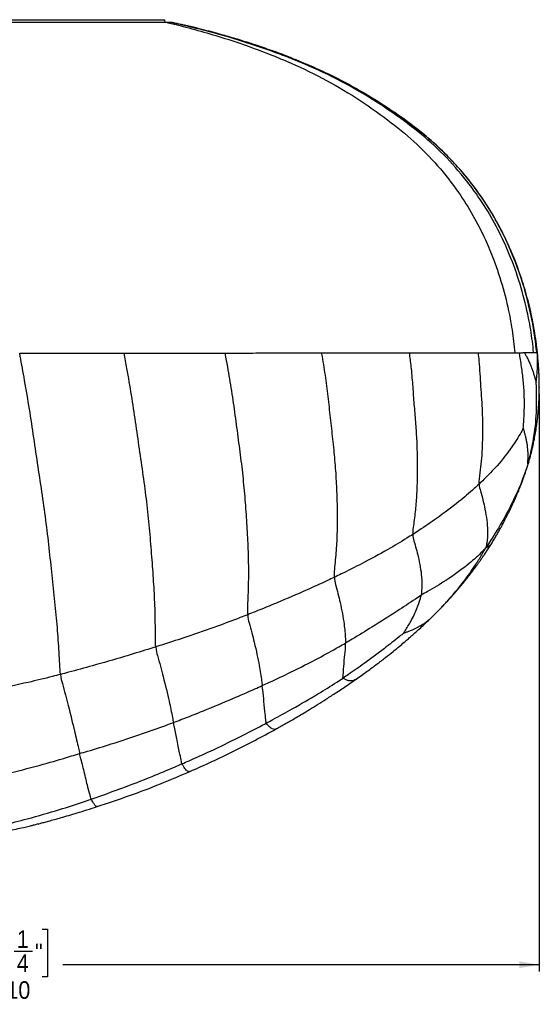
# Model space of a CAD drawing. Extents: x 0 to 594, y 0 to 841.
# Tile 8 of 14: x 188 to 266, y 283 to 432. Entities that reach past the tile are written whole.
import ezdxf

# ---------------------------------------------------------------- set-up
doc = ezdxf.new("R2010")
doc.units = 0
doc.header["$PDSIZE"] = -1
doc.linetypes.add('SLD-SOLIDO', pattern=[0])
doc.layers.get('0').update_dxf_attribs({"linetype": 'CONTINUOUS'})
doc.layers.add('FORMAT', color=7, linetype='SLD-SOLIDO')
doc.styles.add('SLDTEXTSTYLE3', font='GOTHIC.TTF', dxfattribs={"width": 0.913})
doc.dimstyles.new('SLDDIMSTYLE0', dxfattribs={"dimtxt": 2.645833, "dimasz": 3, "dimexe": 0, "dimexo": 0.0625, "dimgap": 0.661458, "dimtad": 0, "dimdec": 1, "dimlfac": 2, "dimrnd": 1e-09, "dimzin": 12, "dimtxsty": 'SLDTEXTSTYLE3', "dimsah": 1, "dimcen": 0.09, "dimazin": 3, "dimtfac": 1, "dimtdec": 1, "dimtofl": 0, "dimtmove": 0, "dimatfit": 3, "dimtolj": 1, "dimtzin": 12})

# ---------------------------------------------------------------- blocks, each defined once
blk = doc.blocks.new('_D')
at = {"layer": 'FORMAT', "color": 7}
for p, q in [((265.84, 375.18), (265.84, 288.21)), ((110.2, 366.99), (110.2, 288.21)), ((182.47, 294.54), (181.66, 294.54)), ((181.66, 294.54), (181.66, 287.4)), ((190.98, 294.54), (191.79, 294.54)), ((191.79, 294.54), (191.79, 287.4)), ((186.76, 291.24), (189.5, 291.24)), ((110.2, 289.21), (179.34, 289.21)), ((265.84, 289.21), (194.1, 289.21)), ((181.66, 287.4), (182.47, 287.4)), ((191.79, 287.4), (190.98, 287.4))]:
    blk.add_line(p, q, dxfattribs=at)
for points in [[(110.2, 289.21), (113.2, 288.71), (113.2, 289.71)], [(265.84, 289.21), (262.84, 289.71), (262.84, 288.71)]]:
    blk.add_solid(points, dxfattribs=at)
at = {"layer": 'FORMAT', "color": 7, "attachment_point": 1, "style": 'SLDTEXTSTYLE3'}
for s, insert, char_height in [('1', (187.15, 294.39), 2.65), ('12', (182.47, 292.39), 2.646), ('"', (189.89, 292.39), 2.65), ('4', (187.15, 290.78), 2.65), ('310', (183.79, 286.72), 2.646)]:
    blk.add_mtext(s, dxfattribs=dict(at, insert=insert, char_height=char_height))

msp = doc.modelspace()

# ---------------------------------------------------------------- linework, layer by layer
at = {"color": 7, "linetype": 'SLD-SOLIDO'}
for p, q in [((184.592, 431.537), (209.428, 431.537)), ((209.467, 431.095), (209.428, 431.537)), ((265.556, 381.395), (265.554, 381.395)), ((265.607, 380.882), (265.6, 380.95)), ((258.719, 352.776), (258.71, 352.764)), ((251.099, 343.026), (251.143, 343.072)), ((238.257, 332.239), (238.233, 332.226))]:
    msp.add_line(p, q, dxfattribs=at)
at = {"color": 8, "linetype": 'SLD-SOLIDO'}
for p, q in [((265.558, 381.395), (265.556, 381.395)), ((265.596, 380.897), (265.558, 381.395))]:
    msp.add_line(p, q, dxfattribs=at)
at = {"color": 7, "linetype": 'SLD-SOLIDO'}
for points, knots in [([(209.807, 431.095), (209.54, 431.095), (209.214, 431.095), (208.443, 431.095), (207.999, 431.095), (207.362, 431.095), (207.23, 431.095), (206.96, 431.095), (206.822, 431.095), (206.396, 431.095), (206.099, 431.095), (205.476, 431.095), (205.153, 431.095), (204.486, 431.095), (204.141, 431.095), (203.425, 431.095), (203.054, 431.095), (202.287, 431.095), (201.889, 431.095), (201.08, 431.095), (200.668, 431.095), (199.83, 431.095), (199.404, 431.095), (198.535, 431.095), (198.093, 431.095), (197.195, 431.095), (196.739, 431.095), (195.811, 431.095), (195.338, 431.095), (194.386, 431.095), (193.906, 431.095), (192.938, 431.095), (192.451, 431.095), (191.471, 431.095), (190.979, 431.095), (189.987, 431.095), (189.488, 431.095), (188.483, 431.095), (187.977, 431.095), (186.96, 431.095), (186.449, 431.095), (185.419, 431.095), (184.903, 431.095), (183.874, 431.095), (183.361, 431.095), (182.336, 431.095), (181.824, 431.095), (180.802, 431.095), (180.292, 431.095), (179.274, 431.095), (178.766, 431.095), (178.004, 431.095), (177.751, 431.095), (177.244, 431.095), (176.991, 431.095), (176.236, 431.095), (175.74, 431.095), (174.759, 431.095), (174.275, 431.095), (173.32, 431.095), (172.85, 431.095), (172.154, 431.095), (171.924, 431.095), (171.465, 431.095), (171.237, 431.095), (170.784, 431.095), (170.56, 431.095), (170.114, 431.095), (169.894, 431.095), (169.674, 431.095)], [0, 0, 0, 0, 0.0625, 0.0625, 0.125, 0.125, 0.140625, 0.140625, 0.15625, 0.15625, 0.1875, 0.1875, 0.21875, 0.21875, 0.25, 0.25, 0.28125, 0.28125, 0.3125, 0.3125, 0.34375, 0.34375, 0.375, 0.375, 0.40625, 0.40625, 0.4375, 0.4375, 0.46875, 0.46875, 0.5, 0.5, 0.53125, 0.53125, 0.5625, 0.5625, 0.59375, 0.59375, 0.625, 0.625, 0.65625, 0.65625, 0.6875, 0.6875, 0.71875, 0.71875, 0.75, 0.75, 0.78125, 0.78125, 0.8125, 0.8125, 0.828125, 0.828125, 0.84375, 0.84375, 0.875, 0.875, 0.90625, 0.90625, 0.9375, 0.9375, 0.953125, 0.953125, 0.96875, 0.96875, 0.984375, 0.984375, 1, 1, 1, 1]), ([(210.465, 431.095), (210.428, 431.095), (210.389, 431.095), (210.298, 431.095), (210.248, 431.095), (210.139, 431.095), (210.08, 431.095), (209.949, 431.095), (209.879, 431.095), (209.806, 431.095)], [0, 0, 0, 0, 0.25, 0.25, 0.5, 0.5, 0.75, 0.75, 1, 1, 1, 1]), ([(264.979, 381.392), (264.92, 381.96), (264.738, 383.703), (263.948, 388.528), (262.419, 393.719), (259.649, 400.139), (255.901, 406.468), (250.499, 412.418), (244.816, 416.845), (238.314, 421.191), (232.072, 424.316), (225.842, 426.698), (220.938, 428.4), (215.575, 429.922), (211.78, 430.816), (210.502, 431.087), (210.465, 431.095)], [0, 0, 0, 0, 0.02117896, 0.06492114, 0.18109539, 0.22095213, 0.3241084, 0.45288249, 0.51751694, 0.5919282, 0.74371744, 0.77670814, 0.84051734, 0.93718949, 0.98448212, 0.98590781, 0.98590781, 0.98590781, 0.98590781]), ([(210.566, 431.095), (212.147, 430.762), (216.18, 429.81), (221.589, 428.253), (226.66, 426.497), (232.607, 424.2), (238.849, 421.045), (244.456, 417.343), (247.517, 415.04), (250.212, 412.799), (254.427, 408.679), (259.578, 401.587), (262.97, 393.524), (264.488, 387.577), (265.096, 384.057), (265.305, 382.277), (265.394, 381.393)], [0, 0, 0, 0, 0.05996833, 0.15375124, 0.20878387, 0.25906322, 0.39028415, 0.46756053, 0.50794018, 0.53229793, 0.59748008, 0.72603682, 0.85373449, 0.91958758, 0.95302441, 0.98590602, 0.98590602, 0.98590602, 0.98590602]), ([(228.592, 425.737), (228.306, 425.855), (227.18, 426.315), (225.216, 427.006), (222.767, 427.843), (220.439, 428.573), (218.489, 429.145), (216.834, 429.603), (215.352, 429.994), (213.711, 430.402), (212.114, 430.778), (211.066, 430.999), (210.622, 431.092)], [0, 0, 0, 0, 0.0494567, 0.1943158, 0.3328271, 0.4634628, 0.5847309, 0.6585223, 0.7387388, 0.8294931, 0.9277739, 1, 1, 1, 1]), ([(265.558, 381.395), (265.422, 382.505), (265.149, 384.726), (264.475, 388.022), (263.603, 391.279), (262.521, 394.486), (261.227, 397.628), (259.836, 400.431), (258.401, 402.904), (256.978, 405.066), (255.43, 407.156), (253.759, 409.166), (251.97, 411.087), (250.07, 412.911), (248.059, 414.619), (245.969, 416.241), (244.511, 417.232), (243.781, 417.729)], [0, 0, 0, 0, 0.076706, 0.1535053, 0.2304608, 0.3076443, 0.3850959, 0.4628882, 0.5215384, 0.5804831, 0.6397261, 0.6992663, 0.7590735, 0.8190854, 0.8792585, 0.9395307, 1, 1, 1, 1]), ([(265.6, 380.953), (265.587, 381.097), (265.574, 381.245), (265.558, 381.392), (265.558, 381.395)], [0, 0, 0, 0, 0.9774229, 1, 1, 1, 1]), ([(264.25, 364.911), (264.334, 365.206), (264.49, 365.757), (264.681, 366.516), (264.831, 367.149), (264.94, 367.646), (265.023, 368.041), (265.129, 368.571), (265.269, 369.333), (265.409, 370.212), (265.516, 370.999), (265.59, 371.613), (265.646, 372.153), (265.695, 372.686), (265.745, 373.329), (265.787, 374.044), (265.818, 374.813), (265.835, 375.584), (265.838, 376.336), (265.829, 376.984), (265.816, 377.514), (265.798, 378.026), (265.771, 378.6), (265.733, 379.263), (265.677, 380.076), (265.624, 380.675), (265.595, 381.009)], [0, 0, 0, 0, 0.0564449, 0.105346, 0.1455051, 0.1767615, 0.1992352, 0.2198428, 0.2765974, 0.3417492, 0.3846287, 0.423244, 0.4555606, 0.4848083, 0.5218849, 0.5745704, 0.6168053, 0.6636332, 0.7166646, 0.7554187, 0.7830641, 0.8145428, 0.8499124, 0.8891905, 0.9380801, 1, 1, 1, 1]), ([(258.718, 352.759), (258.834, 352.949), (259.059, 353.32), (259.39, 353.883), (259.697, 354.417), (259.983, 354.926), (260.324, 355.549), (260.7, 356.258), (261.108, 357.058), (261.456, 357.767), (261.743, 358.373), (261.955, 358.833), (262.093, 359.14), (262.183, 359.343), (262.265, 359.529), (262.38, 359.793), (262.542, 360.171), (262.722, 360.603), (262.911, 361.071), (263.101, 361.556), (263.309, 362.102), (263.531, 362.71), (263.765, 363.382), (264.011, 364.121), (264.168, 364.64), (264.25, 364.911)], [0, 0, 0, 0, 0.05120273, 0.0995711, 0.1455686, 0.18918401, 0.23040836, 0.30439059, 0.36905816, 0.43118166, 0.48117248, 0.51899517, 0.54462407, 0.55633639, 0.56866992, 0.59016906, 0.62084595, 0.66071787, 0.6948404, 0.73367822, 0.77724681, 0.82556562, 0.87865892, 0.93656355, 1, 1, 1, 1]), ([(251.147, 343.067), (251.307, 343.237), (251.615, 343.562), (252.123, 344.11), (252.645, 344.684), (253.136, 345.234), (253.567, 345.73), (253.926, 346.152), (254.258, 346.551), (254.635, 347.011), (255.071, 347.557), (255.539, 348.161), (256.003, 348.774), (256.387, 349.295), (256.708, 349.739), (256.978, 350.12), (257.277, 350.548), (257.603, 351.027), (257.956, 351.557), (258.335, 352.142), (258.592, 352.556), (258.726, 352.773)], [0, 0, 0, 0, 0.06742579, 0.12952214, 0.19035753, 0.25229723, 0.30568358, 0.34827513, 0.38539357, 0.43045929, 0.49051385, 0.55226595, 0.61299474, 0.67440332, 0.70722514, 0.74455495, 0.78639718, 0.83276772, 0.88369753, 0.93922906, 1, 1, 1, 1]), ([(249.346, 341.264), (249.548, 341.459), (249.949, 341.848), (250.55, 342.448), (250.939, 342.852), (251.134, 343.054)], [0, 0, 0, 0, 0.3342769, 0.6669319, 1, 1, 1, 1]), ([(238.26, 332.227), (238.816, 332.618), (239.874, 333.363), (241.349, 334.454), (242.641, 335.444), (243.75, 336.326), (244.682, 337.089), (245.406, 337.698), (245.995, 338.203), (246.533, 338.671), (247.135, 339.205), (247.813, 339.82), (248.563, 340.514), (249.078, 341.007), (249.347, 341.264)], [0, 0, 0, 0, 0.14253318, 0.27106485, 0.38483302, 0.48371024, 0.5677454, 0.63699118, 0.6818444, 0.73027848, 0.78635527, 0.85015091, 0.92176349, 1, 1, 1, 1]), ([(226.204, 324.727), (226.446, 324.862), (226.921, 325.127), (227.615, 325.521), (228.306, 325.916), (229.061, 326.353), (229.951, 326.875), (230.991, 327.497), (232.173, 328.22), (233.486, 329.043), (234.945, 329.984), (236.549, 331.049), (237.658, 331.812), (238.239, 332.212)], [0, 0, 0, 0, 0.0586683, 0.1150164, 0.169049, 0.2271552, 0.2999089, 0.3874699, 0.4835899, 0.592871, 0.7153087, 0.8509106, 1, 1, 1, 1]), ([(213.216, 318.311), (214.318, 318.8), (216.523, 319.78), (219.794, 321.335), (223.024, 322.982), (225.144, 324.145), (226.204, 324.727)], [0, 0, 0, 0, 0.2498686, 0.4998234, 0.7498721, 1, 1, 1, 1]), ([(199.262, 313.032), (200.892, 313.575), (204.099, 314.643), (208.75, 316.405), (211.745, 317.683), (213.216, 318.311)], [0, 0, 0, 0, 0.3447803, 0.6781928, 1, 1, 1, 1]), ([(184.549, 309.126), (185.057, 309.227), (185.995, 309.413), (187.277, 309.691), (188.32, 309.929), (189.091, 310.112), (189.621, 310.242), (189.974, 310.331), (190.299, 310.413), (190.709, 310.518), (191.268, 310.664), (191.988, 310.856), (192.851, 311.093), (193.859, 311.378), (195.01, 311.713), (196.303, 312.1), (197.737, 312.542), (198.738, 312.864), (199.262, 313.032)], [0, 0, 0, 0, 0.10146398, 0.18711197, 0.25694465, 0.31097919, 0.34235516, 0.36398069, 0.38244867, 0.40849058, 0.4474646, 0.49642442, 0.55537725, 0.62433029, 0.70328884, 0.7922443, 0.89116114, 1, 1, 1, 1])]:
    msp.add_open_spline(points, degree=3, knots=knots, dxfattribs=at)
at = {"color": 8, "linetype": 'SLD-SOLIDO'}
for points, knots in [([(209.807, 431.095), (209.852, 431.085), (211.095, 430.808), (214.762, 429.879), (219.931, 428.324), (224.65, 426.58), (230.638, 424.139), (236.638, 420.981), (242.88, 416.619), (248.331, 412.184), (253.514, 406.261), (257.098, 399.974), (259.746, 393.607), (261.187, 388.456), (261.914, 383.675), (262.079, 381.95), (262.13, 381.386)], [0, 0, 0, 0, 0.001812, 0.04910462, 0.14577677, 0.20958598, 0.24257667, 0.39436592, 0.46877717, 0.53341162, 0.66218571, 0.76534199, 0.80519872, 0.92137297, 0.96511516, 0.98629412, 0.98629412, 0.98629412, 0.98629412]), ([(187.581, 381.301), (188.905, 381.302), (191.546, 381.305), (195.487, 381.309), (198.753, 381.312), (201.35, 381.315), (202.645, 381.317), (203.292, 381.317)], [0.260975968, 0.260975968, 0.260975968, 0.260975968, 0.269901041, 0.278826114, 0.287751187, 0.292213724, 0.29667626, 0.29667626, 0.29667626, 0.29667626]), ([(193.731, 332.932), (193.633, 333.893), (193.531, 336.246), (193.271, 339.957), (192.893, 343.848), (192.464, 347.853), (192.035, 351.966), (191.539, 356.17), (190.934, 360.446), (190.269, 364.767), (189.639, 369.112), (188.979, 373.443), (188.277, 377.506), (187.788, 380.11), (187.581, 381.301)], [0, 0, 0, 0, 0.08333333, 0.16666667, 0.25, 0.33333333, 0.41666667, 0.5, 0.58333333, 0.66666667, 0.75, 0.83333333, 0.91666667, 0.98737202, 0.98737202, 0.98737202, 0.98737202]), ([(208.074, 337.075), (208.012, 337.991), (208.031, 340.228), (207.947, 343.728), (207.74, 347.367), (207.459, 351.115), (207.143, 354.963), (206.739, 358.893), (206.21, 362.881), (205.616, 366.906), (205.046, 370.954), (204.435, 374.995), (203.835, 378.447), (203.433, 380.544), (203.292, 381.317)], [0, 0, 0, 0, 0.08333333, 0.16666667, 0.25, 0.33333333, 0.41666667, 0.5, 0.58333333, 0.66666667, 0.75, 0.83333333, 0.91666667, 0.96555603, 0.96555603, 0.96555603, 0.96555603]), ([(218.529, 381.334), (219.776, 381.335), (222.253, 381.338), (225.923, 381.342), (229.541, 381.346), (231.903, 381.348), (233.078, 381.35)], [0.332013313, 0.332013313, 0.332013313, 0.332013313, 0.340817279, 0.349621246, 0.358425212, 0.367229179, 0.367229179, 0.367229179, 0.367229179]), ([(221.922, 341.926), (221.896, 342.776), (222.019, 344.844), (222.097, 348.052), (222.035, 351.383), (221.864, 354.822), (221.639, 358.343), (221.33, 361.919), (220.915, 365.534), (220.425, 369.184), (219.939, 372.865), (219.394, 376.542), (218.901, 379.36), (218.6, 380.952), (218.529, 381.334)], [0, 0, 0, 0, 0.08333333, 0.16666667, 0.25, 0.33333333, 0.41666667, 0.5, 0.58333333, 0.66666667, 0.75, 0.83333333, 0.91666667, 0.94296191, 0.94296191, 0.94296191, 0.94296191]), ([(233.078, 381.35), (233.663, 381.35), (234.826, 381.352), (236.548, 381.353), (238.247, 381.355), (239.922, 381.357), (241.567, 381.359), (243.178, 381.361), (244.75, 381.363), (245.773, 381.364), (246.277, 381.365)], [0.367229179, 0.367229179, 0.367229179, 0.367229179, 0.371610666, 0.375992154, 0.380373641, 0.384755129, 0.389136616, 0.393518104, 0.397899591, 0.402281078, 0.402281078, 0.402281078, 0.402281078]), ([(234.97, 347.563), (234.976, 348.323), (235.183, 350.165), (235.39, 353.006), (235.471, 355.934), (235.432, 358.949), (235.308, 362.044), (235.082, 365.187), (234.76, 368.353), (234.393, 371.544), (234.043, 374.769), (233.633, 378), (233.281, 380.189), (233.087, 381.303), (233.078, 381.35)], [0, 0, 0, 0, 0.08333333, 0.16666667, 0.25, 0.33333333, 0.41666667, 0.5, 0.58333333, 0.66666667, 0.75, 0.83333333, 0.91666667, 0.92031069, 0.92031069, 0.92031069, 0.92031069]), ([(246.277, 381.365), (246.768, 381.365), (247.743, 381.367), (249.174, 381.368), (250.56, 381.37), (252.341, 381.372), (254.428, 381.375), (255.941, 381.377), (256.658, 381.378)], [0.402281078, 0.402281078, 0.402281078, 0.402281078, 0.406553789, 0.410826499, 0.415099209, 0.419371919, 0.427917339, 0.436462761, 0.436462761, 0.436462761, 0.436462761]), ([(246.802, 354.02), (246.825, 354.67), (247.067, 356.226), (247.327, 358.616), (247.47, 361.064), (247.51, 363.569), (247.496, 366.126), (247.401, 368.714), (247.206, 371.318), (246.979, 373.944), (246.802, 376.602), (246.585, 379.082), (246.378, 380.667), (246.277, 381.365)], [0, 0, 0, 0, 0.08333333, 0.16666667, 0.25, 0.33333333, 0.41666667, 0.5, 0.58333333, 0.66666667, 0.75, 0.83333333, 0.89903952, 0.89903952, 0.89903952, 0.89903952]), ([(256.658, 381.378), (257.3, 381.379), (258.526, 381.381), (260.174, 381.383), (261.339, 381.385), (261.954, 381.386), (262.13, 381.386)], [0.436462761, 0.436462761, 0.436462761, 0.436462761, 0.444115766, 0.451768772, 0.459421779, 0.462641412, 0.462641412, 0.462641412, 0.462641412]), ([(256.774, 361.605), (256.766, 362.091), (256.951, 363.27), (257.157, 365.063), (257.279, 366.882), (257.331, 368.728), (257.339, 370.603), (257.293, 372.492), (257.184, 374.385), (257.045, 376.292), (256.936, 378.222), (256.813, 379.921), (256.704, 380.972), (256.658, 381.378)], [0, 0, 0, 0, 0.08333333, 0.16666667, 0.25, 0.33333333, 0.41666667, 0.5, 0.58333333, 0.66666667, 0.75, 0.83333333, 0.88597653, 0.88597653, 0.88597653, 0.88597653]), ([(262.13, 381.386), (262.191, 381.387), (262.311, 381.387), (262.486, 381.387), (262.657, 381.387), (262.769, 381.388), (262.824, 381.388)], [0, 0, 0, 0, 0.04744889, 0.09489777, 0.14234666, 0.18979554, 0.18979554, 0.18979554, 0.18979554]), ([(262.824, 381.388), (262.891, 381.388), (263.024, 381.388), (263.218, 381.388), (263.408, 381.389), (263.527, 381.389), (263.585, 381.389)], [0.18979554, 0.18979554, 0.18979554, 0.18979554, 0.24783845, 0.30588135, 0.36392426, 0.42196715, 0.42196715, 0.42196715, 0.42196715]), ([(263.428, 370.035), (263.453, 370.225), (263.5, 370.948), (263.555, 372.022), (263.589, 373.093), (263.595, 374.163), (263.565, 375.238), (263.502, 376.315), (263.408, 377.393), (263.284, 378.469), (263.132, 379.541), (262.975, 380.513), (262.869, 381.129), (262.824, 381.388)], [0, 0, 0, 0, 0.08333333, 0.16666667, 0.25, 0.33333333, 0.41666667, 0.5, 0.58333333, 0.66666667, 0.75, 0.83333333, 0.89327242, 0.89327242, 0.89327242, 0.89327242]), ([(263.585, 381.389), (263.658, 381.389), (263.799, 381.389), (264.069, 381.39), (264.382, 381.391), (264.708, 381.391), (264.894, 381.392), (264.979, 381.392)], [0.42196715, 0.42196715, 0.42196715, 0.42196715, 0.49422127, 0.56647537, 0.71098358, 0.85549179, 1, 1, 1, 1]), ([(263.586, 381.389), (263.667, 381.254), (263.84, 380.954), (264.091, 380.47), (264.337, 379.942), (264.563, 379.404), (264.767, 378.863), (264.947, 378.327), (265.109, 377.8), (265.256, 377.288), (265.346, 376.96), (265.368, 376.863)], [0.26262484, 0.26262484, 0.26262484, 0.26262484, 0.33333333, 0.41666667, 0.5, 0.58333333, 0.66666667, 0.75, 0.83333333, 0.91666667, 1, 1, 1, 1]), ([(264.979, 381.392), (265.119, 381.392), (265.268, 381.393), (265.373, 381.393), (265.394, 381.393)], [0.4860222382, 0.4860222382, 0.4860222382, 0.4860222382, 0.4915750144, 0.4931324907, 0.4931324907, 0.4931324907, 0.4931324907]), ([(265.368, 376.863), (265.376, 376.912), (265.412, 377.231), (265.464, 377.708), (265.504, 378.167), (265.534, 378.621), (265.555, 379.084), (265.567, 379.548), (265.57, 380.003), (265.564, 380.453), (265.552, 380.899), (265.538, 381.211), (265.529, 381.375), (265.528, 381.394)], [0, 0, 0, 0, 0.08333333, 0.16666667, 0.25, 0.33333333, 0.41666667, 0.5, 0.58333333, 0.66666667, 0.75, 0.83333333, 0.84445915, 0.84445915, 0.84445915, 0.84445915]), ([(265.394, 381.393), (265.41, 381.393), (265.44, 381.394), (265.477, 381.394), (265.507, 381.394), (265.521, 381.394), (265.528, 381.394)], [0.89292098, 0.89292098, 0.89292098, 0.89292098, 0.91969073, 0.94646048, 0.97323023, 1, 1, 1, 1]), ([(265.528, 381.394), (265.532, 381.394), (265.54, 381.394), (265.549, 381.394), (265.555, 381.394), (265.557, 381.394), (265.558, 381.395)], [0.819043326, 0.819043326, 0.819043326, 0.819043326, 0.837512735, 0.855982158, 0.87445158, 0.892920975, 0.892920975, 0.892920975, 0.892920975]), ([(264.124, 364.662), (264.223, 364.998), (264.581, 366.369), (265.158, 369.135), (265.467, 372.529), (265.438, 375.255), (265.383, 376.647), (265.368, 376.863)], [0, 0, 0, 0, 0.0833333, 0.3333333, 0.6666667, 0.9166667, 1, 1, 1, 1]), ([(263.428, 370.035), (263.365, 369.903), (262.825, 368.906), (261.605, 366.976), (259.745, 364.585), (257.96, 362.725), (257.015, 361.829), (256.774, 361.605)], [0, 0, 0, 0, 0.0833333, 0.3333333, 0.6666667, 0.9166667, 1, 1, 1, 1]), ([(264.248, 364.913), (264.244, 364.893), (264.228, 364.814), (264.179, 364.69), (264.143, 364.671), (264.124, 364.662)], [0, 0, 0, 0, 0.1450786, 0.5741433, 1, 1, 1, 1]), ([(264.124, 364.662), (264.014, 364.284), (263.525, 362.806), (262.355, 359.916), (260.571, 356.432), (258.944, 353.748), (258.068, 352.446), (257.764, 352)], [0, 0, 0, 0, 0.0833333, 0.3333333, 0.6666667, 0.9166667, 1, 1, 1, 1]), ([(256.774, 361.605), (256.533, 361.382), (255.548, 360.475), (253.472, 358.72), (250.682, 356.622), (248.326, 355.007), (247.109, 354.213), (246.802, 354.02)], [0, 0, 0, 0, 0.0833333, 0.3333333, 0.6666667, 0.9166667, 1, 1, 1, 1]), ([(256.774, 361.605), (256.781, 361.189), (257.194, 359.923), (257.762, 357.466), (258.12, 354.78), (258.012, 353.086), (257.845, 352.268), (257.764, 352)], [0, 0, 0, 0, 0.0833333, 0.3333333, 0.6666667, 0.9166667, 1, 1, 1, 1]), ([(246.802, 354.02), (246.495, 353.827), (245.261, 353.055), (242.735, 351.555), (239.441, 349.76), (236.707, 348.393), (235.319, 347.729), (234.97, 347.563)], [0, 0, 0, 0, 0.0833333, 0.3333333, 0.6666667, 0.9166667, 1, 1, 1, 1]), ([(246.802, 354.02), (246.788, 353.614), (247.118, 352.51), (247.701, 350.399), (248.159, 347.828), (248.145, 345.972), (248.091, 345.104), (248.052, 344.872)], [0, 0, 0, 0, 0.0833333, 0.3333333, 0.6666667, 0.9166667, 1, 1, 1, 1]), ([(257.764, 352), (257.479, 351.67), (256.633, 350.792), (254.81, 349.19), (252.109, 347.254), (249.648, 345.757), (248.386, 345.078), (248.052, 344.872)], [0, 0, 0, 0, 0.0833333, 0.3333333, 0.6666667, 0.9166667, 1, 1, 1, 1]), ([(251.143, 343.072), (251.359, 343.298), (251.925, 343.889), (252.798, 344.881), (253.754, 346.023), (254.688, 347.217), (255.59, 348.462), (256.255, 349.464), (256.704, 350.181), (256.959, 350.601), (257.213, 351.03), (257.48, 351.492), (257.665, 351.823), (257.764, 352)], [0, 0, 0, 0, 0.081157, 0.2122661, 0.343322, 0.474354, 0.6185175, 0.7627778, 0.8081342, 0.8534922, 0.8988527, 0.9458004, 1, 1, 1, 1]), ([(258.71, 352.764), (258.639, 352.656), (258.54, 352.506), (258.361, 352.347), (258.232, 352.249), (258.092, 352.159), (257.937, 352.071), (257.824, 352.025), (257.764, 352)], [0, 0, 0, 0, 0.33234949, 0.46099884, 0.58999491, 0.71894497, 0.85122858, 1, 1, 1, 1]), ([(234.97, 347.563), (234.621, 347.397), (233.221, 346.73), (230.382, 345.443), (226.749, 343.88), (223.791, 342.66), (222.297, 342.072), (221.922, 341.926)], [0, 0, 0, 0, 0.0833333, 0.3333333, 0.6666667, 0.9166667, 1, 1, 1, 1]), ([(234.97, 347.563), (234.966, 347.088), (235.327, 345.842), (235.931, 343.459), (236.461, 340.697), (236.616, 338.777), (236.644, 337.876), (236.648, 337.655)], [0, 0, 0, 0, 0.0833333, 0.3333333, 0.6666667, 0.9166667, 1, 1, 1, 1]), ([(248.052, 344.872), (247.772, 344.699), (246.578, 343.862), (244.143, 342.285), (240.96, 340.271), (238.324, 338.621), (236.986, 337.849), (236.648, 337.655)], [0, 0, 0, 0, 0.0833333, 0.3333333, 0.6666667, 0.9166667, 1, 1, 1, 1]), ([(245.383, 339.117), (245.427, 339.184), (245.807, 339.787), (246.609, 341.079), (247.388, 342.702), (247.816, 344.015), (248.026, 344.714), (248.052, 344.872)], [0, 0, 0, 0, 0.0833333, 0.3333333, 0.6666667, 0.9166667, 1, 1, 1, 1]), ([(221.922, 341.926), (221.548, 341.779), (220.046, 341.194), (217.013, 340.055), (213.156, 338.717), (210.035, 337.698), (208.467, 337.199), (208.074, 337.075)], [0, 0, 0, 0, 0.0833333, 0.3333333, 0.6666667, 0.9166667, 1, 1, 1, 1]), ([(221.922, 341.926), (221.939, 341.394), (222.342, 340.017), (223.015, 337.398), (223.65, 334.451), (223.956, 332.434), (224.068, 331.479), (224.1, 331.248)], [0, 0, 0, 0, 0.0833333, 0.3333333, 0.6666667, 0.9166667, 1, 1, 1, 1]), ([(249.342, 341.268), (249.304, 341.23), (249.124, 341.048), (248.744, 340.751), (248.204, 340.382), (247.437, 339.948), (246.732, 339.619), (246.161, 339.393), (245.954, 339.314), (245.747, 339.24), (245.558, 339.175), (245.436, 339.135), (245.383, 339.117)], [0, 0, 0, 0, 0.0418982, 0.200061, 0.3581995, 0.516321, 0.7945441, 0.8382712, 0.8820006, 0.9257278, 0.967441, 1, 1, 1, 1]), ([(245.383, 339.117), (245.263, 339.02), (244.274, 338.218), (242.268, 336.637), (239.705, 334.734), (237.608, 333.277), (236.546, 332.566), (236.28, 332.391)], [0, 0, 0, 0, 0.0833333, 0.3333333, 0.6666667, 0.9166667, 1, 1, 1, 1]), ([(208.074, 337.075), (207.681, 336.952), (206.108, 336.459), (202.952, 335.488), (198.968, 334.333), (195.752, 333.458), (194.136, 333.037), (193.731, 332.932)], [0, 0, 0, 0, 0.0833333, 0.3333333, 0.6666667, 0.9166667, 1, 1, 1, 1]), ([(208.074, 337.075), (208.112, 336.503), (208.542, 335.03), (209.309, 332.199), (210.054, 329.092), (210.496, 326.951), (210.681, 325.936), (210.733, 325.691)], [0, 0, 0, 0, 0.0833333, 0.3333333, 0.6666667, 0.9166667, 1, 1, 1, 1]), ([(224.1, 331.248), (224.462, 331.411), (225.9, 332.065), (228.75, 333.422), (232.246, 335.194), (234.974, 336.688), (236.316, 337.463), (236.648, 337.655)], [0, 0, 0, 0, 0.0833333, 0.3333333, 0.6666667, 0.9166667, 1, 1, 1, 1]), ([(236.28, 332.391), (236.25, 332.46), (236.328, 332.898), (236.355, 333.814), (236.488, 335.281), (236.646, 336.728), (236.652, 337.468), (236.648, 337.655)], [0, 0, 0, 0, 0.0833333, 0.3333333, 0.6666667, 0.9166667, 1, 1, 1, 1]), ([(193.731, 332.932), (193.326, 332.827), (191.703, 332.409), (188.436, 331.616), (184.299, 330.744), (180.963, 330.121), (179.287, 329.836), (178.868, 329.766)], [0, 0, 0, 0, 0.0833333, 0.3333333, 0.6666667, 0.9166667, 1, 1, 1, 1]), ([(193.731, 332.932), (193.792, 332.331), (194.219, 330.792), (195.001, 327.828), (195.797, 324.591), (196.317, 322.338), (196.55, 321.271), (196.612, 321.013)], [0, 0, 0, 0, 0.0833333, 0.3333333, 0.6666667, 0.9166667, 1, 1, 1, 1]), ([(224.71, 325.591), (225.04, 325.767), (226.357, 326.472), (228.974, 327.913), (232.194, 329.795), (234.721, 331.372), (235.969, 332.185), (236.28, 332.391)], [0, 0, 0, 0, 0.0833333, 0.3333333, 0.6666667, 0.9166667, 1, 1, 1, 1]), ([(238.233, 332.226), (238.121, 332.153), (237.857, 331.98), (237.516, 331.931), (237.234, 331.952), (237.049, 331.995), (236.86, 332.06), (236.669, 332.149), (236.444, 332.232), (236.335, 332.338), (236.28, 332.391)], [0, 0, 0, 0, 0.1810147, 0.4251865, 0.5211193, 0.6170521, 0.7129873, 0.8089176, 0.9048243, 1, 1, 1, 1]), ([(210.733, 325.691), (211.113, 325.835), (212.627, 326.404), (215.641, 327.579), (219.341, 329.147), (222.278, 330.426), (223.737, 331.083), (224.1, 331.248)], [0, 0, 0, 0, 0.0833333, 0.3333333, 0.6666667, 0.9166667, 1, 1, 1, 1]), ([(224.71, 325.591), (224.676, 325.674), (224.672, 326.102), (224.522, 327.061), (224.376, 328.622), (224.257, 330.204), (224.13, 331.033), (224.1, 331.248)], [0, 0, 0, 0, 0.0833333, 0.3333333, 0.6666667, 0.9166667, 1, 1, 1, 1]), ([(196.612, 321.013), (197.011, 321.132), (198.606, 321.595), (201.78, 322.57), (205.706, 323.868), (208.81, 324.97), (210.35, 325.547), (210.733, 325.691)], [0, 0, 0, 0, 0.0833333, 0.3333333, 0.6666667, 0.9166667, 1, 1, 1, 1]), ([(212.017, 319.469), (211.98, 319.564), (211.919, 320.001), (211.698, 320.965), (211.337, 322.725), (211.008, 324.504), (210.785, 325.447), (210.733, 325.691)], [0, 0, 0, 0, 0.0833333, 0.3333333, 0.6666667, 0.9166667, 1, 1, 1, 1]), ([(212.017, 319.469), (212.377, 319.625), (213.815, 320.252), (216.677, 321.537), (220.2, 323.248), (222.983, 324.676), (224.365, 325.408), (224.71, 325.591)], [0, 0, 0, 0, 0.0833333, 0.3333333, 0.6666667, 0.9166667, 1, 1, 1, 1]), ([(226.197, 324.75), (226.127, 324.711), (225.952, 324.612), (225.692, 324.683), (225.456, 324.818), (225.283, 324.957), (225.106, 325.133), (224.897, 325.329), (224.772, 325.504), (224.71, 325.591)], [0, 0, 0, 0, 0.1633302, 0.412601, 0.5301365, 0.6476593, 0.7651716, 0.8826829, 1, 1, 1, 1]), ([(181.817, 317.091), (182.233, 317.186), (183.897, 317.561), (187.213, 318.36), (191.327, 319.444), (194.585, 320.396), (196.207, 320.892), (196.612, 321.013)], [0, 0, 0, 0, 0.0833333, 0.3333333, 0.6666667, 0.9166667, 1, 1, 1, 1]), ([(198.361, 314.15), (198.321, 314.251), (198.211, 314.71), (197.886, 315.816), (197.41, 317.717), (196.95, 319.695), (196.677, 320.743), (196.612, 321.013)], [0, 0, 0, 0, 0.0833333, 0.3333333, 0.6666667, 0.9166667, 1, 1, 1, 1]), ([(198.361, 314.15), (198.747, 314.285), (200.286, 314.825), (203.352, 315.938), (207.156, 317.393), (210.152, 318.661), (211.644, 319.308), (212.017, 319.469)], [0, 0, 0, 0, 0.0833333, 0.3333333, 0.6666667, 0.9166667, 1, 1, 1, 1]), ([(213.213, 318.321), (213.164, 318.299), (213.054, 318.249), (212.868, 318.338), (212.669, 318.518), (212.474, 318.772), (212.247, 319.082), (212.094, 319.34), (212.017, 319.469)], [0, 0, 0, 0, 0.1638874, 0.3657512, 0.5243431, 0.6828995, 0.8414778, 1, 1, 1, 1]), ([(183.826, 309.98), (184.236, 310.07), (185.877, 310.441), (189.138, 311.27), (193.177, 312.44), (196.377, 313.463), (197.965, 314.012), (198.361, 314.15)], [0, 0, 0, 0, 0.0833333, 0.3333333, 0.6666667, 0.9166667, 1, 1, 1, 1]), ([(199.26, 313.043), (199.213, 313.039), (199.108, 313.029), (198.908, 313.237), (198.657, 313.605), (198.46, 313.969), (198.361, 314.15)], [0, 0, 0, 0, 0.2120157, 0.4746874, 0.7373418, 1, 1, 1, 1])]:
    msp.add_open_spline(points, degree=3, knots=knots, dxfattribs=at)
at = {"color": 7, "linetype": 'SLD-SOLIDO'}
msp.add_open_spline([(210.566, 431.095), (210.541, 431.095), (210.507, 431.095), (210.465, 431.095)], degree=3, dxfattribs=at)
at = {"color": 8, "linetype": 'SLD-SOLIDO'}
for points in [[(203.292, 381.317), (204.573, 381.319), (207.132, 381.321), (210.958, 381.325), (214.765, 381.329), (217.279, 381.332), (218.529, 381.334)], [(264.124, 364.662), (264.114, 364.684), (264.116, 364.834), (264.131, 365.187), (264.148, 365.638), (264.148, 366.115), (264.128, 366.599), (264.087, 367.089), (264.022, 367.587), (263.936, 368.09), (263.828, 368.598), (263.702, 369.109), (263.56, 369.623), (263.46, 369.975), (263.428, 370.035)]]:
    msp.add_open_spline(points, degree=3, dxfattribs=at)
at = {"layer": 'FORMAT', "color": 7}
msp.add_point((265.836, 376.176), dxfattribs=at)

# ---------------------------------------------------------------- dimensions: what is measured, and where the dimension line sits
dim = msp.add_linear_dim(base=(265.836, 289.207), p1=(110.199, 367.987), p2=(265.836, 376.176), dimstyle='SLDDIMSTYLE0', dxfattribs=at)
dim.commit()
dim.dimension.update_dxf_attribs({"geometry": '_D', "text_midpoint": (186.723, 289.207), "dimtype": 160})

doc.saveas('drawing.dxf')
